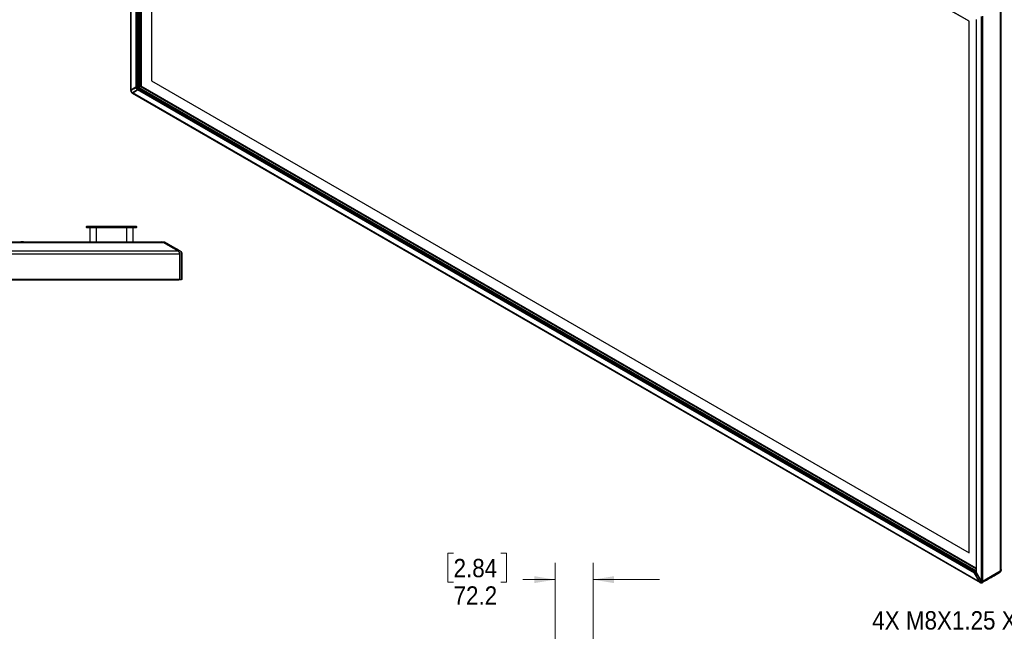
# Model space of a CAD drawing. Header units: millimetres. Extents: x 0 to 844, y -2 to 552.
# Tile 69 of 119: x 362 to 550, y 326 to 443. Entities that reach past the tile are written whole.
import ezdxf

# ---------------------------------------------------------------- set-up
doc = ezdxf.new("R2010")
doc.units = ezdxf.units.MM
doc.styles.add('SLDTEXTSTYLE2', font='GOTHIC.TTF', dxfattribs={"width": 0.913})
doc.dimstyles.new('SLDDIMSTYLE2', dxfattribs={"dimtxt": 3.5, "dimasz": 3.9624, "dimexe": 0, "dimexo": 0.0625, "dimgap": 0.875, "dimtad": 0, "dimtih": 1, "dimtoh": 1, "dimdec": 1, "dimlfac": 10, "dimrnd": 1e-09, "dimzin": 12, "dimdsep": 46, "dimtxsty": 'SLDTEXTSTYLE2', "dimsah": 1, "dimcen": 0.09, "dimadec": 0, "dimazin": 3, "dimtfac": 1, "dimtdec": 1, "dimtmove": 0, "dimatfit": 0, "dimfxl": 1, "dimfrac": 2, "dimtolj": 1, "dimtzin": 12, "dimarcsym": 0})

# ---------------------------------------------------------------- blocks, each defined once
blk = doc.blocks.new('_D_9')
at = {"color": 7, "linetype": 'Continuous', "lineweight": 0}
for p, q in [((445.14, 341.37), (444.07, 341.37)), ((444.07, 341.37), (444.07, 335.81)), ((454.19, 341.37), (455.26, 341.37)), ((455.26, 341.37), (455.26, 335.81)), ((464.54, 307.51), (464.54, 339.5)), ((471.75, 304.22), (471.75, 339.5)), ((464.54, 336.32), (458.33, 336.32)), ((471.75, 336.32), (484.45, 336.32)), ((444.07, 335.81), (445.14, 335.81)), ((455.26, 335.81), (454.19, 335.81))]:
    blk.add_line(p, q, dxfattribs=at)
at = {"color": 7, "linetype": 'Continuous', "lineweight": 18}
for points in [[(464.54, 336.32), (460.57, 336.98), (460.57, 335.66)], [(471.75, 336.32), (475.72, 335.66), (475.72, 336.98)]]:
    blk.add_solid(points, dxfattribs=at)
at = {"color": 7, "linetype": 'Continuous', "lineweight": 18, "char_height": 3.5, "attachment_point": 1, "style": 'SLDTEXTSTYLE2'}
for s, insert in [('2.84', (445.14, 340.28)), ('72.2', (445.14, 335.04))]:
    blk.add_mtext(s, dxfattribs=dict(at, insert=insert))

msp = doc.modelspace()

# ---------------------------------------------------------------- linework, layer by layer
at = {"color": 7, "linetype": 'Continuous', "lineweight": 25}
for p, q in [((383.542, 537.515), (383.542, 429.704)), ((383.586, 429.73), (383.586, 537.367)), ((384.562, 430.293), (384.562, 535.677)), ((384.703, 430.375), (384.703, 535.595)), ((384.731, 430.391), (384.731, 535.612)), ((384.746, 430.4), (384.746, 535.644)), ((385.067, 430.199), (385.067, 535.738)), ((385.414, 430.421), (385.414, 535.538)), ((385.552, 430.478), (385.552, 535.459)), ((543.498, 442.863), (387.51, 532.913)), ((387.51, 532.913), (387.51, 431.498)), ((543.5, 442.864), (387.512, 532.914)), ((549.441, 445.797), (549.441, 337.914)), ((549.627, 338.325), (549.627, 445.904)), ((545.824, 443.709), (545.824, 336.072)), ((546.036, 443.831), (546.036, 335.949)), ((543.5, 442.864), (543.498, 442.863)), ((543.498, 341.449), (543.498, 442.863)), ((543.5, 341.45), (543.5, 442.864)), ((544.819, 443.128), (544.819, 337.86)), ((544.848, 443.145), (544.848, 337.762)), ((383.586, 429.73), (384.562, 430.293)), ((384.589, 430.248), (383.622, 429.71)), ((384.607, 430.218), (383.64, 429.68)), ((383.835, 429.831), (384.734, 430.332)), ((384.731, 430.391), (383.862, 429.889)), ((384.607, 430.218), (384.578, 430.2)), ((384.607, 430.218), (384.589, 430.248)), ((384.739, 430.334), (384.65, 430.283)), ((384.65, 430.283), (384.668, 430.253)), ((384.749, 430.3), (384.668, 430.253)), ((384.668, 430.253), (384.68, 430.259)), ((384.68, 430.259), (384.734, 430.29)), ((384.703, 430.375), (384.731, 430.391)), ((384.833, 430.063), (385.516, 430.458)), ((384.833, 430.063), (385.421, 430.403)), ((384.956, 430.135), (385.055, 430.191)), ((385.056, 430.19), (384.957, 430.133)), ((385.06, 430.194), (385.016, 430.169)), ((385.068, 430.198), (385.056, 430.19)), ((385.067, 430.227), (385.072, 430.225)), ((385.233, 430.293), (385.068, 430.197)), ((544.819, 337.975), (385.068, 430.198)), ((385.1, 430.185), (385.1, 430.179)), ((385.402, 430.403), (385.102, 430.228)), ((385.118, 430.209), (385.42, 430.381)), ((385.226, 430.3), (385.235, 430.295)), ((385.253, 430.304), (385.233, 430.293)), ((385.233, 430.293), (385.233, 430.275)), ((385.235, 430.295), (385.341, 430.356)), ((385.235, 430.295), (385.252, 430.306)), ((385.283, 430.323), (385.309, 430.338)), ((385.31, 430.337), (385.283, 430.322)), ((385.327, 430.349), (385.392, 430.386)), ((385.369, 430.371), (385.328, 430.348)), ((385.544, 430.474), (385.341, 430.356)), ((385.368, 430.384), (385.368, 430.372)), ((385.369, 430.371), (385.386, 430.361)), ((385.375, 430.377), (385.419, 430.402)), ((385.42, 430.401), (385.376, 430.375)), ((385.389, 430.384), (385.381, 430.38)), ((544.819, 338.376), (385.441, 430.383)), ((385.45, 430.419), (385.539, 430.471)), ((385.54, 430.47), (385.45, 430.418)), ((385.456, 430.423), (385.516, 430.458)), ((385.517, 430.457), (385.516, 430.458)), ((385.552, 430.477), (385.54, 430.47)), ((544.819, 338.534), (385.552, 430.477)), ((387.51, 431.498), (543.498, 341.449)), ((383.586, 429.73), (384.073, 430.011)), ((383.587, 429.68), (383.6, 429.657)), ((383.604, 429.657), (383.639, 429.679)), ((383.604, 429.657), (383.605, 429.657)), ((383.605, 429.657), (383.64, 429.68)), ((383.621, 429.709), (384.073, 429.97)), ((383.621, 429.709), (383.637, 429.682)), ((383.64, 429.68), (383.622, 429.71)), ((383.64, 429.68), (383.639, 429.679)), ((383.842, 429.144), (545.63, 335.745)), ((384.073, 430.011), (383.862, 429.889)), ((383.865, 429.198), (383.878, 429.174)), ((383.904, 429.22), (383.867, 429.201)), ((383.867, 429.201), (383.868, 429.201)), ((383.905, 429.221), (383.868, 429.201)), ((384.862, 429.733), (383.886, 429.169)), ((545.524, 335.857), (383.886, 429.169)), ((383.905, 429.221), (384.854, 429.789)), ((383.905, 429.221), (383.922, 429.19)), ((383.905, 429.217), (383.921, 429.19)), ((383.922, 429.19), (384.872, 429.759)), ((384.073, 430.011), (384.073, 429.963)), ((385.016, 429.842), (384.133, 429.314)), ((384.367, 429.454), (384.373, 429.45)), ((384.824, 429.773), (384.854, 429.789)), ((384.833, 430.063), (384.926, 430.117)), ((384.927, 430.116), (384.833, 430.062)), ((384.846, 430.071), (384.84, 430.067)), ((384.872, 429.759), (384.854, 429.789)), ((544.548, 337.548), (384.862, 429.733)), ((384.871, 430.084), (384.87, 430.085)), ((384.94, 430.125), (384.876, 430.088)), ((384.929, 430.119), (384.876, 430.088)), ((384.879, 430.09), (384.926, 430.117)), ((384.915, 429.824), (384.997, 429.871)), ((384.927, 429.832), (384.915, 429.824)), ((384.915, 429.824), (384.933, 429.794)), ((384.927, 429.832), (384.98, 429.863)), ((384.933, 429.794), (385.021, 429.845)), ((384.934, 430.121), (384.934, 430.122)), ((384.986, 430.152), (384.958, 430.136)), ((385.031, 429.831), (385.003, 429.814)), ((544.548, 337.711), (385.003, 429.814)), ((544.577, 337.727), (385.031, 429.831)), ((544.612, 337.724), (385.046, 429.839)), ((375.192, 403.749), (375.142, 403.699)), ((376.412, 403.699), (375.142, 403.699)), ((375.142, 403.495), (375.142, 403.699)), ((375.142, 403.495), (376.412, 403.495)), ((375.142, 403.495), (375.192, 403.445)), ((375.192, 403.749), (376.412, 403.749)), ((376.412, 403.445), (375.192, 403.445)), ((375.777, 403.445), (375.777, 400.73)), ((376.412, 403.749), (383.397, 403.749)), ((376.412, 403.749), (376.412, 403.699)), ((383.397, 403.699), (376.412, 403.699)), ((376.412, 403.699), (376.412, 403.495)), ((376.412, 403.495), (383.397, 403.495)), ((376.412, 403.495), (376.412, 403.445)), ((383.397, 403.445), (376.412, 403.445)), ((377.047, 400.73), (377.047, 403.445)), ((382.762, 403.445), (382.762, 400.73)), ((383.397, 403.749), (384.617, 403.749)), ((383.397, 403.749), (383.397, 403.699)), ((384.667, 403.699), (383.397, 403.699)), ((383.397, 403.495), (383.397, 403.699)), ((383.397, 403.495), (384.667, 403.495)), ((383.397, 403.495), (383.397, 403.445)), ((384.617, 403.445), (383.397, 403.445)), ((384.032, 400.73), (384.032, 403.445)), ((384.617, 403.749), (384.667, 403.699)), ((384.667, 403.495), (384.617, 403.445)), ((384.667, 403.699), (384.667, 403.495)), ((167.112, 400.645), (389.758, 400.645)), ((167.43, 400.73), (389.44, 400.73)), ((362.703, 400.771), (362.703, 400.772)), ((362.788, 400.787), (362.788, 400.787)), ((362.798, 400.787), (362.8, 400.771)), ((362.812, 400.787), (362.813, 400.772)), ((362.87, 400.771), (362.872, 400.787)), ((362.881, 400.787), (362.882, 400.787)), ((362.967, 400.772), (362.966, 400.771)), ((389.44, 400.73), (389.466, 400.73)), ((392.563, 399.025), (389.758, 400.645)), ((390.182, 400.645), (392.987, 399.025)), ((163.989, 398.475), (392.88, 398.475)), ((164.307, 399.025), (392.563, 399.025)), ((392.863, 398.475), (392.863, 398.489)), ((392.93, 398.476), (392.88, 398.475)), ((392.88, 398.475), (392.88, 393.661)), ((393.305, 393.661), (393.305, 398.475)), ((163.989, 393.661), (392.88, 393.661)), ((164.139, 393.511), (392.73, 393.511)), ((391.378, 393.485), (391.382, 393.483)), ((392.165, 393.487), (391.76, 393.477)), ((392.756, 393.51), (392.755, 393.51)), ((392.88, 393.671), (392.93, 393.671)), ((393.129, 393.51), (393.128, 393.51)), ((543.5, 341.45), (543.498, 341.449)), ((544.548, 337.711), (544.577, 337.727)), ((545.524, 335.857), (544.548, 337.548)), ((544.577, 337.668), (544.63, 337.699)), ((544.691, 337.689), (544.66, 337.701)), ((544.795, 337.708), (544.826, 337.726)), ((544.823, 337.81), (544.826, 337.812)), ((544.843, 337.736), (544.826, 337.726)), ((545.841, 336.043), (544.826, 337.726)), ((544.835, 337.79), (544.853, 337.8)), ((545.313, 336.957), (544.843, 337.736)), ((544.848, 337.762), (545.824, 336.072)), ((549.406, 337.894), (546.009, 335.933)), ((546.021, 335.94), (549.418, 337.901)), ((549.441, 337.914), (546.036, 335.949)), ((549.406, 337.894), (549.418, 337.901)), ((549.439, 337.834), (549.406, 337.894)), ((549.418, 337.901), (549.427, 337.907)), ((545.542, 335.868), (545.541, 335.869)), ((545.841, 336.043), (545.805, 336.021)), ((545.842, 336.041), (545.805, 336.02)), ((545.805, 336.02), (545.805, 336.021)), ((545.841, 336.043), (545.859, 336.053)), ((546.009, 335.933), (546.021, 335.94)), ((546.009, 335.933), (546.041, 335.873))]:
    msp.add_line(p, q, dxfattribs=at)
at = {"color": 8, "linetype": 'Continuous', "lineweight": 25}
for p, q in [((384.926, 535.82), (384.926, 430.117)), ((384.956, 535.803), (384.956, 430.135)), ((385.055, 535.746), (385.055, 430.191)), ((385.072, 535.736), (385.072, 430.225)), ((385.102, 535.718), (385.102, 430.228)), ((385.402, 535.545), (385.402, 430.403)), ((385.419, 535.535), (385.419, 430.402)), ((385.45, 535.518), (385.45, 430.419)), ((385.539, 535.466), (385.539, 430.471)), ((385.056, 430.19), (544.819, 337.961)), ((385.1, 430.185), (544.819, 337.981)), ((385.118, 430.209), (544.819, 338.016)), ((385.252, 430.316), (385.252, 430.306)), ((385.253, 430.304), (385.269, 430.295)), ((385.283, 430.333), (385.283, 430.323)), ((385.283, 430.322), (385.299, 430.312)), ((385.309, 430.349), (385.309, 430.338)), ((385.31, 430.337), (385.326, 430.328)), ((385.327, 430.36), (385.327, 430.349)), ((385.328, 430.348), (385.344, 430.338)), ((385.375, 430.388), (385.375, 430.377)), ((385.376, 430.375), (385.393, 430.366)), ((385.392, 430.386), (385.392, 430.386)), ((385.42, 430.401), (544.819, 338.382)), ((385.42, 430.381), (544.819, 338.362)), ((385.421, 430.403), (385.421, 430.403)), ((385.45, 430.418), (544.819, 338.416)), ((385.456, 430.423), (385.456, 430.423)), ((385.54, 430.47), (544.819, 338.52)), ((383.835, 429.831), (384.073, 429.968)), ((383.862, 429.889), (383.862, 429.889)), ((384.102, 430.028), (384.102, 429.98)), ((384.371, 429.451), (384.133, 429.314)), ((384.396, 429.471), (384.402, 429.467)), ((384.879, 430.09), (384.879, 430.09)), ((384.926, 430.117), (384.926, 430.117)), ((384.927, 430.116), (544.823, 337.81)), ((384.957, 430.133), (544.82, 337.847)), ((389.466, 400.729), (389.466, 400.73)), ((389.779, 400.632), (389.787, 400.656)), ((391.378, 393.485), (391.377, 393.511)), ((392.755, 393.513), (392.755, 393.51)), ((544.823, 337.81), (544.833, 337.794))]:
    msp.add_line(p, q, dxfattribs=at)
at = {"color": 7, "linetype": 'Continuous', "lineweight": 25, "flags": 128}
for points in [[(383.605, 429.657), (383.771, 429.75), (383.936, 429.842), (384.102, 429.934), (384.268, 430.027), (384.547, 430.182)], [(385.283, 430.322), (385.279, 430.319), (385.275, 430.317), (385.27, 430.314), (385.265, 430.311), (385.261, 430.309), (385.257, 430.306), (385.253, 430.304)], [(385.309, 430.338), (385.312, 430.34), (385.314, 430.341), (385.317, 430.343), (385.32, 430.345), (385.323, 430.346), (385.325, 430.347), (385.327, 430.349)], [(385.328, 430.348), (385.326, 430.346), (385.323, 430.345), (385.321, 430.343), (385.318, 430.342), (385.315, 430.34), (385.312, 430.339), (385.31, 430.337)], [(385.376, 430.375), (385.373, 430.374), (385.371, 430.372), (385.369, 430.372), (385.369, 430.371), (385.369, 430.371)], [(385.392, 430.386), (385.394, 430.387), (385.395, 430.388), (385.396, 430.388), (385.396, 430.388), (385.396, 430.388), (385.395, 430.388), (385.394, 430.387), (385.393, 430.387), (385.391, 430.385), (385.389, 430.384)], [(385.45, 430.418), (385.446, 430.416), (385.441, 430.413), (385.437, 430.41), (385.432, 430.408), (385.428, 430.405), (385.424, 430.403), (385.42, 430.401)], [(383.868, 429.201), (384.031, 429.299), (384.194, 429.396), (384.357, 429.494), (384.52, 429.591), (384.794, 429.755)], [(384.876, 430.088), (384.874, 430.087), (384.873, 430.086), (384.872, 430.086), (384.871, 430.085), (384.872, 430.086), (384.872, 430.086), (384.873, 430.087), (384.875, 430.087), (384.877, 430.089), (384.879, 430.09)], [(384.926, 430.117), (384.93, 430.119), (384.934, 430.122), (384.938, 430.124), (384.943, 430.127), (384.947, 430.129), (384.952, 430.132), (384.956, 430.135)], [(384.926, 430.117), (384.928, 430.118), (384.93, 430.12), (384.932, 430.12), (384.933, 430.121), (384.934, 430.121), (384.934, 430.121), (384.933, 430.121), (384.932, 430.121), (384.931, 430.12), (384.929, 430.119)], [(384.958, 430.136), (384.956, 430.134), (384.953, 430.133), (384.95, 430.131), (384.947, 430.129), (384.945, 430.128), (384.942, 430.126), (384.94, 430.125)], [(362.726, 400.778), (362.706, 400.773), (362.703, 400.772)], [(362.788, 400.787), (362.784, 400.786), (362.783, 400.786)], [(362.812, 400.787), (362.801, 400.786), (362.798, 400.786)], [(362.813, 400.772), (362.808, 400.772), (362.8, 400.772), (362.8, 400.772)], [(362.857, 400.787), (362.869, 400.786), (362.871, 400.786)], [(362.967, 400.772), (362.964, 400.773), (362.944, 400.778)], [(362.967, 400.772), (362.965, 400.772), (362.963, 400.772), (362.963, 400.772)], [(392.93, 398.476), (392.93, 397.66), (392.93, 396.816), (392.93, 395.973), (392.93, 394.807), (392.93, 393.671)], [(393.302, 398.476), (393.302, 397.66), (393.302, 396.816), (393.302, 395.973), (393.302, 394.807), (393.302, 393.671)], [(392.755, 393.51), (392.519, 393.504), (392.283, 393.498), (392.046, 393.492), (391.81, 393.487), (391.412, 393.477)], [(393.128, 393.51), (392.887, 393.504), (392.646, 393.498), (392.406, 393.492), (392.165, 393.487), (391.76, 393.477)], [(545.541, 335.869), (545.37, 336.16), (545.199, 336.45), (545.027, 336.741), (544.856, 337.031), (544.568, 337.52)], [(545.805, 336.021), (545.63, 336.31), (545.456, 336.599), (545.282, 336.888), (545.107, 337.176), (544.814, 337.662)], [(549.439, 337.834), (548.862, 337.501), (548.265, 337.157), (547.669, 336.812), (546.845, 336.337), (546.041, 335.873)]]:
    msp.add_lwpolyline(points, dxfattribs=at)
at = {"color": 8, "linetype": 'Continuous', "lineweight": 25, "flags": 128}
msp.add_lwpolyline([(392.593, 399.037), (392.589, 399.025), (392.585, 399.013), (392.584, 399.007)], dxfattribs=at)
at = {"color": 7, "linetype": 'Continuous', "lineweight": 25}
for centre, radius, start, end in [((362.835, 400.29), 0.5, 105.33239, 118.428), ((362.835, 400.287), 0.502, 94.18928, 105.16829), ((362.822, 400.346), 0.443, 94.44078, 102.56959), ((362.835, 400.195), 0.577, 86.52008, 93.47992), ((362.795, 400.713), 0.0762, 58.44522, 76.91263), ((362.878, 400.706), 0.0844, 103.8037, 128.77271), ((362.835, 400.287), 0.502, 74.83171, 85.81072), ((362.847, 400.346), 0.442, 73.84052, 85.56353), ((362.835, 400.29), 0.5, 61.572, 74.66761), ((389.44, 400.095), 0.635, 60, 90), ((389.864, 400.095), 0.635, 60, 82.14563), ((392.245, 398.475), 0.635, 0, 60), ((392.67, 398.475), 0.635, 0, 60), ((392.73, 393.661), 0.15, 270, 0), ((393.155, 393.661), 0.15, 270, 0)]:
    msp.add_arc(centre, radius, start, end, dxfattribs=at)
for centre, major_axis, ratio, start_param, end_param in [((384.632, 430.334), (0.1, 0.0577), 0.0000704, 0.7853575, 2.3561539), ((384.625, 430.269), (0.0434, 0.0248), 0.0070587, 3.7396903, 5.3279426), ((384.696, 430.371), (0.05, 0.0289), 0.0000704, 5.4977465, 7.0685428), ((385.004, 430.161), (-0.195, 0.338), 0.5613028, 0.8871754, 2.2545777), ((385.042, 430.184), (0.025, 0.0144), 0.0000704, 5.4977465, 7.3303422), ((385.09, 430.24), (0.0244, 0.0083), 0.6451037, 3.7109721, 5.019969), ((385.123, 430.192), (0.0194, 0.017), 0.6451988, 1.263188, 2.5721849), ((385.27, 430.316), (0.025, 0.0144), 0.0000704, 1.0471569, 2.3561538), ((385.393, 430.387), (0.025, 0.0144), 0.0000704, 2.3561539, 4.1887496), ((385.389, 430.416), (0.0244, 0.0083), 0.6451037, 5.019969, 6.0671666), ((385.437, 430.412), (0.025, 0.0144), 0.0000704, 1.0471569, 2.3561539), ((385.424, 430.364), (0.0194, 0.017), 0.6451988, 0.2160717, 1.263188), ((385.439, 430.413), (0.025, 0.0144), 0.0000704, 3.9269502, 5.4977465), ((385.527, 430.464), (0.025, 0.0144), 0.0000704, 5.4977465, 7.3303422), ((383.692, 429.791), (0.15, 0.087), 0.0000704, 2.3561539, 3.9269502), ((383.897, 429.909), (0.05, 0.0289), 0.0000704, 2.3561539, 3.9269502), ((383.992, 429.23), (0.15, 0.087), 0.0000704, 2.3561539, 3.1416333), ((384.859, 430.078), (0.025, 0.0144), 0.0000704, 4.1887496, 5.4977465), ((384.932, 429.774), (0.1, 0.0577), 0.0000704, 0.7853575, 2.3561539), ((384.908, 429.779), (0.0432, 0.0252), 0.0071914, 0.9552421, 2.5434943), ((384.944, 430.126), (0.025, 0.0144), 0.0000704, 1.0471569, 2.3561539), ((384.998, 430.159), (0.025, 0.0144), 0.0000704, 4.1887496, 5.4977465), ((384.996, 429.81), (0.05, 0.0289), 0.0000704, 0.0000406, 0.7853575), ((548.992, 338.692), (-0.449, 0.778), 0.5773346, 3.141552, 3.9269502), ((544.619, 337.588), (-0.071, 0.122), 0.5773346, 6.2831447, 7.853941), ((544.612, 337.666), (-0.0354, 0.0612), 0.5773346, 5.0032236, 6.2831447), ((544.919, 337.802), (-0.071, 0.122), 0.5773346, 0.7853575, 1.5707557), ((544.878, 337.757), (-0.0257, 0.0429), 0.8164117, 0.555468, 1.5758002), ((545.63, 335.919), (-0.106, 0.184), 0.5773346, 1.5707557, 2.3562351), ((545.93, 336.133), (-0.106, 0.184), 0.5773346, 1.5707557, 3.141552)]:
    msp.add_ellipse(centre, major_axis=major_axis, ratio=ratio, start_param=start_param, end_param=end_param, dxfattribs=at)
at = {"color": 8, "linetype": 'Continuous', "lineweight": 25}
msp.add_ellipse((544.598, 338.03), major_axis=(-0.203, 0.333), ratio=0.5771591, start_param=2.4440556, end_param=3.1276755, dxfattribs=at)
at = {"color": 7, "linetype": 'Continuous', "lineweight": 25}
for points, knots in [([(384.578, 430.2), (384.576, 430.199), (384.573, 430.197), (384.568, 430.194), (384.561, 430.19), (384.555, 430.186), (384.55, 430.184), (384.548, 430.183), (384.547, 430.182)], [0, 0, 0, 0, 0.1203133, 0.2408471, 0.5027952, 0.7670944, 0.8834391, 1, 1, 1, 1]), ([(384.794, 429.755), (384.781, 429.767), (384.731, 429.814), (384.652, 429.916), (384.58, 430.055), (384.557, 430.144), (384.547, 430.182)], [0, 0, 0, 0, 0.1095159, 0.4310781, 0.7524606, 1, 1, 1, 1]), ([(384.68, 430.259), (384.673, 430.255), (384.659, 430.247), (384.633, 430.232), (384.605, 430.216), (384.587, 430.205), (384.578, 430.2)], [0, 0, 0, 0, 0.2219978, 0.4431672, 0.6895554, 1, 1, 1, 1]), ([(384.668, 430.253), (384.663, 430.25), (384.655, 430.245), (384.64, 430.237), (384.626, 430.229), (384.614, 430.222), (384.609, 430.219), (384.607, 430.218)], [0, 0, 0, 0, 0.2123294, 0.4246587, 0.6369916, 0.8493323, 1, 1, 1, 1]), ([(384.68, 430.259), (384.681, 430.25), (384.686, 430.203), (384.711, 430.112), (384.77, 429.994), (384.846, 429.895), (384.902, 429.852), (384.927, 429.832)], [0, 0, 0, 0, 0.0596929, 0.3062686, 0.5528441, 0.7994969, 1, 1, 1, 1]), ([(384.739, 430.334), (384.738, 430.334), (384.737, 430.334), (384.736, 430.333), (384.735, 430.332), (384.734, 430.332), (384.734, 430.332)], [0, 0, 0, 0, 0.2494211, 0.4990709, 0.7494173, 1, 1, 1, 1]), ([(384.749, 430.3), (384.749, 430.3), (384.75, 430.3), (384.748, 430.299), (384.746, 430.297), (384.743, 430.295), (384.739, 430.293), (384.735, 430.291), (384.734, 430.29)], [0, 0, 0, 0, 0.18898585, 0.38280454, 0.54255125, 0.70663738, 0.8511681, 1, 1, 1, 1]), ([(384.749, 430.3), (384.749, 430.303), (384.748, 430.309), (384.745, 430.318), (384.742, 430.326), (384.74, 430.331), (384.739, 430.334)], [0, 0, 0, 0, 0.2560318, 0.5140067, 0.756303, 1, 1, 1, 1]), ([(384.839, 430.053), (384.822, 430.084), (384.787, 430.147), (384.757, 430.242), (384.75, 430.298), (384.747, 430.323)], [0, 0, 0, 0, 0.3440268, 0.7069133, 1, 1, 1, 1]), ([(383.544, 429.625), (383.551, 429.582), (383.565, 429.497), (383.627, 429.366), (383.709, 429.247), (383.776, 429.192), (383.81, 429.165)], [0, 0, 0, 0, 0.2530881, 0.5000028, 0.7469162, 1, 1, 1, 1]), ([(383.546, 429.623), (383.549, 429.625), (383.555, 429.628), (383.577, 429.641), (383.588, 429.648)], [0, 0, 0, 0, 0.4919528, 1, 1, 1, 1]), ([(383.6, 429.657), (383.59, 429.65), (383.574, 429.64), (383.558, 429.63), (383.552, 429.627)], [0, 0, 0, 0, 0.6327934, 1, 1, 1, 1]), ([(383.587, 429.68), (383.587, 429.68), (383.584, 429.68), (383.595, 429.689), (383.612, 429.703), (383.621, 429.709)], [0, 0, 0, 0, 0.0488508, 0.5260279, 1, 1, 1, 1]), ([(383.588, 429.648), (383.59, 429.648), (383.593, 429.651), (383.598, 429.654), (383.602, 429.656), (383.604, 429.657)], [0, 0, 0, 0, 0.31500057, 0.65750004, 1, 1, 1, 1]), ([(383.588, 429.648), (383.593, 429.612), (383.607, 429.529), (383.669, 429.39), (383.757, 429.268), (383.823, 429.214), (383.851, 429.192)], [0, 0, 0, 0, 0.2120633, 0.5, 0.7879367, 1, 1, 1, 1]), ([(383.639, 429.679), (383.629, 429.674), (383.611, 429.663), (383.6, 429.657), (383.6, 429.657), (383.601, 429.657)], [0, 0, 0, 0, 0.4598616, 0.9131562, 1, 1, 1, 1]), ([(383.622, 429.71), (383.622, 429.71), (383.622, 429.71), (383.622, 429.71), (383.621, 429.709), (383.621, 429.709), (383.621, 429.709)], [0, 0, 0, 0, 0.2499981, 0.499997, 0.7499981, 1, 1, 1, 1]), ([(383.802, 429.164), (383.813, 429.17), (383.834, 429.181), (383.854, 429.192), (383.865, 429.198)], [0, 0, 0, 0, 0.5000013, 1, 1, 1, 1]), ([(383.811, 429.169), (383.809, 429.168), (383.804, 429.165), (383.82, 429.174), (383.842, 429.186), (383.851, 429.192)], [0, 0, 0, 0, 0.2933506, 0.7003976, 1, 1, 1, 1]), ([(383.851, 429.192), (383.853, 429.193), (383.856, 429.195), (383.862, 429.198), (383.865, 429.2), (383.867, 429.201)], [0, 0, 0, 0, 0.3168686, 0.6584341, 1, 1, 1, 1]), ([(383.867, 429.198), (383.866, 429.198), (383.863, 429.197), (383.876, 429.204), (383.894, 429.215), (383.904, 429.22)], [0, 0, 0, 0, 0.0848475, 0.5321162, 1, 1, 1, 1]), ([(383.904, 429.22), (383.904, 429.22), (383.904, 429.22), (383.904, 429.22), (383.904, 429.22), (383.905, 429.221), (383.905, 429.221)], [0, 0, 0, 0, 0.2499981, 0.499997, 0.7499981, 1, 1, 1, 1]), ([(384.824, 429.773), (384.822, 429.772), (384.82, 429.77), (384.814, 429.767), (384.807, 429.763), (384.801, 429.76), (384.797, 429.757), (384.795, 429.756), (384.794, 429.755)], [0, 0, 0, 0, 0.1203038, 0.2408282, 0.5027762, 0.7670755, 0.8834296, 1, 1, 1, 1]), ([(384.927, 429.832), (384.919, 429.828), (384.905, 429.819), (384.879, 429.804), (384.851, 429.788), (384.833, 429.778), (384.824, 429.773)], [0, 0, 0, 0, 0.2275442, 0.454164, 0.7022348, 1, 1, 1, 1]), ([(384.997, 429.872), (384.991, 429.877), (384.959, 429.9), (384.905, 429.957), (384.857, 430.016), (384.84, 430.051), (384.839, 430.053)], [0, 0, 0, 0, 0.115711, 0.544367, 0.9765686, 1, 1, 1, 1]), ([(384.854, 429.789), (384.858, 429.791), (384.864, 429.794), (384.877, 429.802), (384.892, 429.811), (384.905, 429.818), (384.912, 429.823), (384.915, 429.824)], [0, 0, 0, 0, 0.2123498, 0.4246997, 0.6370461, 0.8493849, 1, 1, 1, 1]), ([(384.997, 429.871), (384.997, 429.872), (384.997, 429.872), (384.995, 429.871), (384.992, 429.87), (384.989, 429.868), (384.985, 429.866), (384.982, 429.864), (384.98, 429.863)], [0, 0, 0, 0, 0.18898593, 0.3828047, 0.5425515, 0.70663773, 0.85116828, 1, 1, 1, 1]), ([(385.021, 429.845), (385.019, 429.847), (385.016, 429.852), (385.01, 429.859), (385.004, 429.866), (384.999, 429.869), (384.997, 429.871)], [0, 0, 0, 0, 0.24230002, 0.48599328, 0.74204936, 1, 1, 1, 1]), ([(385.021, 429.845), (385.021, 429.845), (385.02, 429.844), (385.019, 429.844), (385.018, 429.843), (385.017, 429.843), (385.016, 429.842)], [0, 0, 0, 0, 0.24942106, 0.49907087, 0.74941728, 1, 1, 1, 1]), ([(389.466, 400.73), (389.474, 400.73), (389.482, 400.73), (389.489, 400.73), (389.489, 400.73)], [0, 0, 0, 0, 0.9806261, 1, 1, 1, 1]), ([(389.489, 400.73), (389.513, 400.729), (389.56, 400.728), (389.62, 400.717), (389.67, 400.704), (389.709, 400.691), (389.749, 400.675), (389.774, 400.662), (389.787, 400.656)], [0, 0, 0, 0, 0.2315797, 0.4646155, 0.5976593, 0.7310051, 0.8653249, 1, 1, 1, 1]), ([(389.489, 400.73), (389.528, 400.73), (389.621, 400.73), (389.746, 400.73), (389.835, 400.73), (389.854, 400.73), (389.862, 400.73)], [0, 0, 0, 0, 0.20685454, 0.49999927, 0.793144, 1, 1, 1, 1]), ([(389.787, 400.656), (389.978, 400.546), (390.371, 400.319), (390.966, 399.976), (391.544, 399.642), (392.087, 399.329), (392.427, 399.133), (392.593, 399.037)], [0, 0, 0, 0, 0.2044736, 0.4201914, 0.6359092, 0.8226794, 1, 1, 1, 1]), ([(389.862, 400.73), (389.881, 400.729), (389.92, 400.728), (389.975, 400.72), (390.025, 400.709), (390.07, 400.695), (390.115, 400.678), (390.144, 400.663), (390.159, 400.656)], [0, 0, 0, 0, 0.1937263, 0.3882979, 0.5400494, 0.6922399, 0.8458571, 1, 1, 1, 1]), ([(390.159, 400.656), (390.35, 400.546), (390.743, 400.319), (391.338, 399.976), (391.915, 399.643), (392.457, 399.33), (392.798, 399.133), (392.964, 399.037)], [0, 0, 0, 0, 0.20447205, 0.42018002, 0.635888, 0.82190653, 1, 1, 1, 1]), ([(392.593, 399.037), (392.636, 399.01), (392.734, 398.949), (392.848, 398.807), (392.919, 398.636), (392.927, 398.527), (392.93, 398.476)], [0, 0, 0, 0, 0.2548462, 0.5822967, 0.8050205, 1, 1, 1, 1]), ([(392.964, 399.037), (393.001, 399.015), (393.096, 398.957), (393.21, 398.823), (393.289, 398.645), (393.297, 398.531), (393.302, 398.476)], [0, 0, 0, 0, 0.21305536, 0.5639211, 0.78941661, 1, 1, 1, 1]), ([(391.348, 393.511), (391.35, 393.508), (391.358, 393.496), (391.369, 393.489), (391.378, 393.485)], [0, 0, 0, 0, 0.2527125, 1, 1, 1, 1]), ([(391.378, 393.485), (391.379, 393.484), (391.382, 393.483), (391.387, 393.48), (391.395, 393.478), (391.402, 393.477), (391.408, 393.477), (391.411, 393.477), (391.412, 393.477)], [0, 0, 0, 0, 0.1203038, 0.2408282, 0.5027762, 0.7670755, 0.8834296, 1, 1, 1, 1]), ([(391.412, 393.477), (391.43, 393.477), (391.5, 393.476), (391.612, 393.476), (391.714, 393.476), (391.746, 393.477), (391.76, 393.477)], [0, 0, 0, 0, 0.1095159, 0.4310781, 0.7524606, 1, 1, 1, 1]), ([(391.726, 393.485), (391.727, 393.484), (391.73, 393.483), (391.736, 393.48), (391.743, 393.478), (391.751, 393.477), (391.756, 393.477), (391.759, 393.477), (391.76, 393.477)], [0, 0, 0, 0, 0.1203038, 0.2408282, 0.5027762, 0.7670755, 0.8834296, 1, 1, 1, 1]), ([(392.78, 393.511), (392.777, 393.511), (392.772, 393.511), (392.764, 393.511), (392.759, 393.51), (392.756, 393.51)], [0, 0, 0, 0, 0.3168686, 0.65843405, 1, 1, 1, 1]), ([(392.93, 393.671), (392.93, 393.654), (392.928, 393.621), (392.907, 393.577), (392.872, 393.538), (392.827, 393.515), (392.794, 393.512), (392.78, 393.511)], [0, 0, 0, 0, 0.1698004, 0.3260656, 0.5237646, 0.7980877, 1, 1, 1, 1]), ([(393.152, 393.511), (393.144, 393.511), (393.125, 393.511), (393.037, 393.511), (392.912, 393.511), (392.819, 393.511), (392.78, 393.511)], [0, 0, 0, 0, 0.2120633, 0.5, 0.7879367, 1, 1, 1, 1]), ([(393.152, 393.511), (393.149, 393.511), (393.144, 393.511), (393.137, 393.511), (393.131, 393.51), (393.129, 393.51)], [0, 0, 0, 0, 0.3150006, 0.6575, 1, 1, 1, 1]), ([(393.302, 393.671), (393.301, 393.657), (393.301, 393.626), (393.283, 393.583), (393.25, 393.543), (393.204, 393.516), (393.169, 393.513), (393.152, 393.511)], [0, 0, 0, 0, 0.1413609, 0.3053219, 0.4943314, 0.7581967, 1, 1, 1, 1]), ([(545.679, 335.721), (545.722, 335.704), (545.781, 335.683), (545.857, 335.685), (545.895, 335.694), (545.92, 335.704), (545.936, 335.711), (545.96, 335.724), (545.994, 335.743), (546.058, 335.778), (546.175, 335.845), (546.349, 335.945), (546.567, 336.071), (546.866, 336.244), (547.246, 336.463), (547.685, 336.717), (548.104, 336.959), (548.48, 337.176), (548.793, 337.356), (549.042, 337.501), (549.21, 337.599), (549.355, 337.687), (549.486, 337.777), (549.588, 337.953), (549.61, 338.098), (549.622, 338.178)], [0, 0, 0, 0, 0.0266565, 0.0360618, 0.0432722, 0.0486126, 0.0506802, 0.0524039, 0.0633044, 0.0734486, 0.0951156, 0.145369, 0.201275, 0.2601807, 0.3706556, 0.4879029, 0.5909213, 0.6871405, 0.7699267, 0.8232241, 0.8691779, 0.8935896, 0.9223025, 0.9569367, 1, 1, 1, 1]), ([(549.62, 338.25), (549.617, 338.182), (549.613, 338.06), (549.543, 337.914), (549.472, 337.859), (549.439, 337.834)], [0, 0, 0, 0, 0.3985872, 0.7192669, 1, 1, 1, 1]), ([(544.577, 337.668), (544.571, 337.663), (544.558, 337.654), (544.548, 337.63), (544.543, 337.601), (544.547, 337.578), (544.549, 337.565)], [0, 0, 0, 0, 0.2219978, 0.4431672, 0.6895554, 1, 1, 1, 1]), ([(544.549, 337.565), (544.55, 337.564), (544.551, 337.56), (544.553, 337.552), (544.557, 337.542), (544.561, 337.532), (544.565, 337.525), (544.567, 337.522), (544.568, 337.52)], [0, 0, 0, 0, 0.1203133, 0.2408471, 0.5027952, 0.7670944, 0.8834391, 1, 1, 1, 1]), ([(544.814, 337.662), (544.81, 337.65), (544.795, 337.601), (544.745, 337.538), (544.661, 337.504), (544.596, 337.515), (544.568, 337.52)], [0, 0, 0, 0, 0.1095159, 0.4310781, 0.7524606, 1, 1, 1, 1]), ([(544.67, 337.694), (544.667, 337.696), (544.662, 337.699), (544.655, 337.701), (544.648, 337.703), (544.641, 337.703), (544.635, 337.702), (544.632, 337.7), (544.63, 337.699)], [0, 0, 0, 0, 0.18898585, 0.38280454, 0.54255125, 0.70663738, 0.8511681, 1, 1, 1, 1]), ([(544.74, 337.683), (544.725, 337.682), (544.71, 337.681), (544.691, 337.688), (544.691, 337.689)], [0, 0, 0, 0, 0.956075, 1, 1, 1, 1]), ([(544.791, 337.761), (544.79, 337.751), (544.786, 337.716), (544.767, 337.682), (544.752, 337.67), (544.745, 337.664)], [0, 0, 0, 0, 0.1755739, 0.5889576, 1, 1, 1, 1]), ([(544.823, 337.81), (544.817, 337.806), (544.804, 337.796), (544.794, 337.772), (544.79, 337.742), (544.793, 337.72), (544.795, 337.708)], [0, 0, 0, 0, 0.2275442, 0.454164, 0.7022348, 1, 1, 1, 1]), ([(544.795, 337.708), (544.796, 337.706), (544.797, 337.702), (544.799, 337.694), (544.803, 337.684), (544.807, 337.675), (544.811, 337.667), (544.813, 337.664), (544.814, 337.662)], [0, 0, 0, 0, 0.1203038, 0.2408282, 0.5027762, 0.7670755, 0.8834296, 1, 1, 1, 1]), ([(544.826, 337.726), (544.823, 337.731), (544.818, 337.741), (544.816, 337.757), (544.819, 337.772), (544.826, 337.784), (544.833, 337.788), (544.835, 337.79)], [0, 0, 0, 0, 0.2123498, 0.4246997, 0.6370461, 0.8493849, 1, 1, 1, 1]), ([(545.559, 335.84), (545.557, 335.843), (545.554, 335.849), (545.548, 335.858), (545.544, 335.865), (545.542, 335.868)], [0, 0, 0, 0, 0.3150006, 0.6575, 1, 1, 1, 1]), ([(545.559, 335.84), (545.587, 335.83), (545.653, 335.807), (545.741, 335.828), (545.803, 335.894), (545.817, 335.963), (545.822, 335.992)], [0, 0, 0, 0, 0.2120633, 0.5, 0.7879367, 1, 1, 1, 1]), ([(545.683, 335.721), (545.675, 335.724), (545.644, 335.737), (545.6, 335.779), (545.572, 335.82), (545.559, 335.84)], [0, 0, 0, 0, 0.162958, 0.5997388, 1, 1, 1, 1]), ([(545.822, 335.992), (545.82, 335.995), (545.817, 336.001), (545.811, 336.01), (545.807, 336.017), (545.805, 336.02)], [0, 0, 0, 0, 0.3168686, 0.6584341, 1, 1, 1, 1]), ([(546.041, 335.873), (546.029, 335.867), (546.005, 335.855), (545.959, 335.862), (545.907, 335.889), (545.858, 335.935), (545.833, 335.975), (545.822, 335.992)], [0, 0, 0, 0, 0.1698004, 0.3260656, 0.5237646, 0.7980877, 1, 1, 1, 1]), ([(545.842, 336.041), (545.842, 336.041), (545.842, 336.041), (545.842, 336.042), (545.841, 336.042), (545.841, 336.043), (545.841, 336.043)], [0, 0, 0, 0, 0.2499981, 0.499997, 0.7499981, 1, 1, 1, 1]), ([(546.009, 335.933), (546.003, 335.93), (545.992, 335.926), (545.962, 335.928), (545.922, 335.948), (545.877, 335.988), (545.854, 336.023), (545.842, 336.041)], [0, 0, 0, 0, 0.0943091, 0.1991632, 0.445007, 0.7162525, 1, 1, 1, 1]), ([(545.936, 335.961), (545.941, 335.956), (545.955, 335.944), (545.979, 335.935), (546.004, 335.933), (546.016, 335.937), (546.021, 335.94)], [0, 0, 0, 0, 0.1989035, 0.5538519, 0.8045931, 1, 1, 1, 1])]:
    msp.add_open_spline(points, degree=3, knots=knots, dxfattribs=at)
at = {"color": 8, "linetype": 'Continuous', "lineweight": 25}
msp.add_open_spline([(544.577, 337.668), (544.584, 337.665), (544.622, 337.649), (544.684, 337.637), (544.726, 337.658), (544.744, 337.667)], degree=3, knots=[0, 0, 0, 0, 0.1171662, 0.6011493, 1, 1, 1, 1], dxfattribs=at)

# ---------------------------------------------------------------- texts
at = {"color": 7, "linetype": 'Continuous', "lineweight": 0, "insert": (525.019, 330.306), "char_height": 3.5, "attachment_point": 1, "style": 'SLDTEXTSTYLE2'}
msp.add_mtext('4X M8X1.25 X 15 DEEP', dxfattribs=at)

# ---------------------------------------------------------------- dimensions: what is measured, and where the dimension line sits
at = {"color": 7, "linetype": 'Continuous', "lineweight": 18}
dim = msp.add_linear_dim(base=(471.755, 336.324), p1=(464.536, 306.236), p2=(471.755, 302.946), dimstyle='SLDDIMSTYLE2', dxfattribs=at)
dim.commit()
dim.dimension.update_dxf_attribs({"geometry": '_D_9', "text_midpoint": (449.667, 336.324), "dimtype": 160})

doc.saveas('drawing.dxf')
